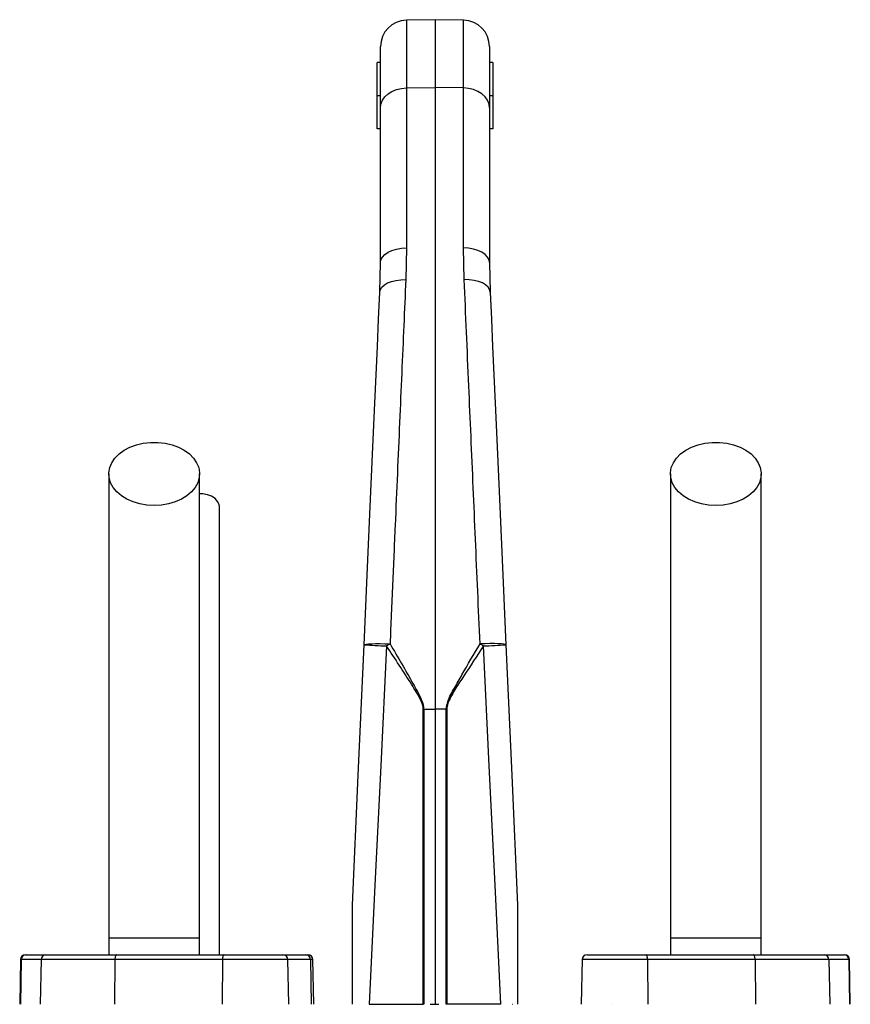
# Model space of a CAD drawing. Header units: millimetres. Extents: x 598 to 1373, y 615 to 2661.
# Tile 7 of 7: x 860 to 1111, y 2363 to 2661. Entities that reach past the tile are written whole.
import ezdxf

# ---------------------------------------------------------------- set-up
doc = ezdxf.new("R2010")
doc.units = ezdxf.units.MM

msp = doc.modelspace()

# ---------------------------------------------------------------- linework, layer by layer
at = {"color": 7, "linetype": 'Continuous', "lineweight": 25}
for p, q in [((985.4, 2660.91), (976.76, 2660.76)), ((994.04, 2660.76), (985.4, 2660.91)), ((985.4, 2660.91), (985.4, 2640.36)), ((968.9, 2634.23), (968.9, 2652.76)), ((1001.9, 2652.76), (1001.9, 2634.23)), ((967.9, 2637.91), (967.9, 2647.91)), ((968.9, 2647.91), (967.9, 2647.91)), ((1002.9, 2647.91), (1001.9, 2647.91)), ((1002.9, 2647.91), (1002.9, 2637.91)), ((976.76, 2640.25), (985.4, 2640.36)), ((985.4, 2640.36), (985.4, 2452.26)), ((994.04, 2640.25), (985.4, 2640.36)), ((968.9, 2637.91), (967.9, 2637.91)), ((967.9, 2627.91), (967.9, 2637.91)), ((976.76, 2640.25), (976.76, 2591.85)), ((994.04, 2591.85), (994.04, 2640.25)), ((1002.9, 2637.91), (1001.9, 2637.91)), ((1002.9, 2637.91), (1002.9, 2627.91)), ((968.9, 2587.38), (968.9, 2634.23)), ((1001.9, 2634.23), (1001.9, 2587.38)), ((968.9, 2627.91), (967.9, 2627.91)), ((1002.9, 2627.91), (1001.9, 2627.91)), ((976.76, 2591.85), (976.55, 2582.25)), ((994.25, 2582.25), (994.04, 2591.85)), ((968.7, 2578.44), (968.9, 2587.38)), ((1001.9, 2587.38), (1002.1, 2578.44)), ((981.83, 2452.26), (981.98, 2452.26)), ((981.83, 2362.91), (981.83, 2452.26)), ((981.98, 2452.26), (985.4, 2452.26)), ((981.98, 2452.26), (981.98, 2362.91)), ((988.82, 2452.26), (985.4, 2452.26)), ((985.4, 2452.26), (985.4, 2362.91)), ((988.82, 2362.91), (988.82, 2452.26)), ((988.96, 2452.26), (988.96, 2362.91)), ((886.65, 2382.91), (886.65, 2377.91)), ((914.15, 2382.91), (886.65, 2382.91)), ((914.15, 2377.91), (914.15, 2382.91)), ((1056.65, 2382.91), (1056.65, 2377.91)), ((1084.15, 2382.91), (1056.65, 2382.91)), ((1084.15, 2377.91), (1084.15, 2382.91)), ((859.92, 2376.44), (859.69, 2362.91)), ((860.15, 2376.44), (859.91, 2362.91)), ((866.16, 2376.44), (860.15, 2376.44)), ((861.42, 2377.91), (861.62, 2377.91)), ((861.62, 2377.91), (867.64, 2377.91)), ((866.16, 2376.44), (865.93, 2362.91)), ((888.51, 2376.44), (866.16, 2376.44)), ((867.64, 2377.91), (889.02, 2377.91)), ((888.51, 2376.44), (888.43, 2362.91)), ((921.06, 2376.44), (888.51, 2376.44)), ((889.02, 2377.91), (921.57, 2377.91)), ((921.06, 2376.44), (920.98, 2362.91)), ((921.57, 2377.91), (939.37, 2377.91)), ((939.37, 2377.91), (946.26, 2377.91)), ((941.11, 2362.91), (940.87, 2376.44)), ((946.26, 2377.91), (946.95, 2377.91)), ((947.68, 2376.44), (947.91, 2362.91)), ((948.68, 2362.91), (948.45, 2376.44)), ((1029.92, 2376.44), (1029.69, 2362.91)), ((1031.42, 2377.91), (1049.22, 2377.91)), ((1049.22, 2377.91), (1081.77, 2377.91)), ((1049.74, 2376.44), (1049.82, 2362.91)), ((1082.29, 2376.44), (1049.74, 2376.44)), ((1081.77, 2377.91), (1103.16, 2377.91)), ((1082.29, 2376.44), (1082.37, 2362.91)), ((1104.63, 2376.44), (1082.29, 2376.44)), ((1103.16, 2377.91), (1109.17, 2377.91)), ((1104.63, 2376.44), (1104.87, 2362.91)), ((1110.65, 2376.44), (1104.63, 2376.44)), ((1109.17, 2377.91), (1109.37, 2377.91)), ((1110.65, 2376.44), (1110.88, 2362.91)), ((1111.11, 2362.91), (1110.87, 2376.44)), ((965.47, 2362.91), (981.83, 2362.91)), ((981.98, 2362.91), (981.83, 2362.91)), ((983.95, 2362.91), (984.3, 2362.91)), ((984.12, 2362.91), (985.05, 2362.91)), ((984.88, 2362.91), (985.23, 2362.91)), ((985.05, 2362.91), (985.4, 2362.91)), ((985.4, 2362.91), (986.34, 2362.91)), ((986.34, 2362.91), (986.58, 2362.91)), ((988.96, 2362.91), (988.82, 2362.91)), ((1005.33, 2362.91), (988.96, 2362.91)), ((1008.85, 2362.91), (1008.91, 2362.91)), ((1038.98, 2362.91), (1038.99, 2362.91))]:
    msp.add_line(p, q, dxfattribs=at)
at = {"color": 8, "linetype": 'Continuous', "lineweight": 25}
for p, q in [((976.76, 2660.76), (976.76, 2640.25)), ((994.04, 2640.25), (994.04, 2660.76)), ((860.15, 2376.44), (859.92, 2376.44)), ((940.87, 2376.44), (921.06, 2376.44)), ((947.68, 2376.44), (940.87, 2376.44)), ((948.45, 2376.44), (947.68, 2376.44)), ((1049.74, 2376.44), (1029.92, 2376.44)), ((1110.87, 2376.44), (1110.65, 2376.44))]:
    msp.add_line(p, q, dxfattribs=at)
at = {"color": 7, "linetype": 'Continuous', "lineweight": 25, "flags": 128}
for points in [[(968.9, 2634.23), (969.05, 2635.39), (969.49, 2636.51), (970.22, 2637.54), (971.19, 2638.45), (972.38, 2639.2), (973.74, 2639.76), (975.22, 2640.12), (976.76, 2640.25)], [(1001.9, 2634.23), (1001.75, 2635.39), (1001.3, 2636.51), (1000.58, 2637.54), (999.6, 2638.45), (998.41, 2639.2), (997.06, 2639.76), (995.58, 2640.12), (994.04, 2640.25)], [(968.9, 2587.38), (969.05, 2588.24), (969.49, 2589.07), (970.22, 2589.84), (971.19, 2590.52), (972.38, 2591.07), (973.74, 2591.49), (975.22, 2591.75), (976.76, 2591.85)], [(1001.9, 2587.38), (1001.75, 2588.24), (1001.3, 2589.07), (1000.58, 2589.84), (999.6, 2590.52), (998.41, 2591.07), (997.06, 2591.49), (995.58, 2591.75), (994.04, 2591.85)], [(968.7, 2578.44), (968.88, 2579.23), (969.34, 2579.97), (970.08, 2580.64), (971.05, 2581.22), (972.23, 2581.68), (973.58, 2582.02), (975.03, 2582.21), (976.55, 2582.25)], [(1002.1, 2578.44), (1001.92, 2579.23), (1001.45, 2579.97), (1000.72, 2580.64), (999.74, 2581.22), (998.56, 2581.68), (997.22, 2582.02), (995.76, 2582.21), (994.25, 2582.25)], [(963.92, 2471.73), (964.34, 2481.11), (964.76, 2490.46), (965.18, 2499.74), (965.59, 2508.95), (966, 2518.08), (966.4, 2527.11), (966.8, 2536.03), (967.19, 2544.82), (967.58, 2553.47), (967.96, 2561.96), (968.33, 2570.29), (968.7, 2578.44)], [(1002.1, 2578.44), (1002.46, 2570.29), (1002.83, 2561.96), (1003.21, 2553.47), (1003.6, 2544.82), (1004, 2536.03), (1004.39, 2527.11), (1004.8, 2518.08), (1005.21, 2508.95), (1005.62, 2499.74), (1006.03, 2490.46), (1006.45, 2481.11), (1006.87, 2471.73)], [(900.4, 2513.85), (898.19, 2513.98), (896.04, 2514.35), (894.01, 2514.95), (892.14, 2515.77), (890.48, 2516.79), (889.08, 2517.99), (887.98, 2519.32), (887.19, 2520.76), (886.75, 2522.27), (886.66, 2523.81), (886.93, 2525.34), (887.54, 2526.82), (888.49, 2528.21), (889.75, 2529.48), (891.28, 2530.59), (893.05, 2531.51), (895.01, 2532.23), (897.11, 2532.72), (899.29, 2532.96), (901.5, 2532.96), (903.69, 2532.72), (905.79, 2532.23), (907.75, 2531.51), (909.52, 2530.59), (911.05, 2529.48), (912.31, 2528.21), (913.25, 2526.82), (913.87, 2525.34), (914.14, 2523.81), (914.05, 2522.27), (913.6, 2520.76), (912.82, 2519.32), (911.71, 2517.99), (910.31, 2516.79), (908.66, 2515.77), (906.79, 2514.95), (904.75, 2514.35), (902.6, 2513.98), (900.4, 2513.85)], [(1070.4, 2513.85), (1068.19, 2513.98), (1066.04, 2514.35), (1064.01, 2514.95), (1062.14, 2515.77), (1060.48, 2516.79), (1059.08, 2517.99), (1057.98, 2519.32), (1057.19, 2520.76), (1056.75, 2522.27), (1056.66, 2523.81), (1056.93, 2525.34), (1057.54, 2526.82), (1058.49, 2528.21), (1059.75, 2529.48), (1061.28, 2530.59), (1063.05, 2531.51), (1065.01, 2532.23), (1067.11, 2532.72), (1069.29, 2532.96), (1071.5, 2532.96), (1073.69, 2532.72), (1075.79, 2532.23), (1077.75, 2531.51), (1079.52, 2530.59), (1081.05, 2529.48), (1082.31, 2528.21), (1083.25, 2526.82), (1083.87, 2525.34), (1084.14, 2523.81), (1084.05, 2522.27), (1083.6, 2520.76), (1082.82, 2519.32), (1081.71, 2517.99), (1080.31, 2516.79), (1078.66, 2515.77), (1076.79, 2514.95), (1074.75, 2514.35), (1072.6, 2513.98), (1070.4, 2513.85)], [(920.15, 2513.43), (920.05, 2514.17), (919.6, 2515.13), (918.83, 2515.98), (917.78, 2516.66), (916.51, 2517.15), (915.12, 2517.39), (914.15, 2517.42)], [(960.4, 2392.91), (962.16, 2432.25), (963.92, 2471.73)], [(963.92, 2471.73), (964.08, 2471.84), (964.53, 2471.94), (965.25, 2472.01), (966.23, 2472.06), (967.41, 2472.09), (968.77, 2472.08), (970.24, 2472.06), (971.78, 2472)], [(970.74, 2471.37), (968.98, 2435.11), (967.22, 2398.95), (965.47, 2362.91)], [(1006.87, 2471.73), (1006.72, 2471.84), (1006.27, 2471.94), (1005.54, 2472.01), (1004.57, 2472.06), (1003.38, 2472.09), (1002.03, 2472.08), (1000.56, 2472.06), (999.02, 2472)], [(1005.33, 2362.91), (1003.57, 2398.95), (1001.82, 2435.11), (1000.05, 2471.37)], [(1006.87, 2471.73), (1008.64, 2432.25), (1010.4, 2392.91)], [(889.02, 2377.91), (888.92, 2377.88), (888.83, 2377.8), (888.74, 2377.66), (888.66, 2377.48), (888.6, 2377.26), (888.55, 2377), (888.52, 2376.73), (888.51, 2376.44)], [(921.57, 2377.91), (921.47, 2377.88), (921.38, 2377.8), (921.29, 2377.66), (921.21, 2377.48), (921.15, 2377.26), (921.1, 2377), (921.07, 2376.73), (921.06, 2376.44)], [(1049.74, 2376.44), (1049.72, 2376.73), (1049.69, 2377), (1049.65, 2377.26), (1049.58, 2377.48), (1049.5, 2377.66), (1049.42, 2377.8), (1049.32, 2377.88), (1049.22, 2377.91)], [(1082.29, 2376.44), (1082.28, 2376.73), (1082.25, 2377), (1082.2, 2377.26), (1082.13, 2377.48), (1082.06, 2377.66), (1081.97, 2377.8), (1081.87, 2377.88), (1081.77, 2377.91)]]:
    msp.add_lwpolyline(points, dxfattribs=at)
at = {"color": 7, "linetype": 'Continuous', "lineweight": 25}
for centre, radius, start, end in [((976.9, 2652.76), 8, 91, 180), ((993.9, 2652.76), 8, 0, 89), ((980.06, 2714.28), 243.09, 266.1943, 267.8039), ((1024.39, 2384.91), 101.74, 121.136, 121.8179), ((946.41, 2384.91), 101.74, 58.1821, 58.864), ((990.74, 2714.28), 243.09, 272.1961, 273.8057), ((861.42, 2376.41), 1.5, 90, 179), ((861.63, 2376.42), 1.49, 90.4322, 179.4478), ((867.65, 2376.42), 1.49, 90.4319, 179.4483), ((939.37, 2376.41), 1.5, 1, 90), ((946.22, 2376.45), 1.46, 359.484, 88.4767), ((946.95, 2376.41), 1.5, 1, 90), ((1031.42, 2376.41), 1.5, 90, 179), ((1103.15, 2376.42), 1.49, 0.5517, 89.5681), ((1109.16, 2376.42), 1.49, 0.5522, 89.5678), ((1109.37, 2376.41), 1.5, 1, 90)]:
    msp.add_arc(centre, radius, start, end, dxfattribs=at)
for points, knots in [([(976.55, 2582.25), (976.35, 2577.64), (975.95, 2568.42), (975.32, 2553.95), (974.68, 2539.02), (974.01, 2523.63), (973.3, 2507.28), (972.56, 2490.06), (972.04, 2478.03), (971.78, 2472)], [0, 0, 0, 0, 0.1368262, 0.2739346, 0.4110429, 0.5504746, 0.6899059, 0.8445448, 1, 1, 1, 1]), ([(999.02, 2472), (998.79, 2477.31), (998.33, 2487.94), (997.65, 2503.72), (996.97, 2519.39), (996.3, 2534.87), (995.61, 2550.63), (994.93, 2566.55), (994.47, 2577), (994.25, 2582.25)], [0, 0, 0, 0, 0.136827, 0.273935, 0.411043, 0.550473, 0.689903, 0.844543, 1, 1, 1, 1]), ([(886.65, 2523.42), (886.65, 2520.49), (886.65, 2514.67), (886.65, 2505.89), (886.65, 2497.02), (886.65, 2487.96), (886.65, 2478.6), (886.65, 2468.86), (886.65, 2459.13), (886.65, 2449.48), (886.65, 2439.99), (886.65, 2430.33), (886.65, 2419.6), (886.65, 2407.89), (886.65, 2395.31), (886.65, 2387.01), (886.65, 2382.91)], [0, 0, 0, 0, 0.079644, 0.158009, 0.235124, 0.311015, 0.385614, 0.459005, 0.531252, 0.593311, 0.654261, 0.714301, 0.773508, 0.85087, 0.926319, 1, 1, 1, 1]), ([(914.15, 2382.91), (914.15, 2385.44), (914.15, 2390.71), (914.15, 2398.92), (914.15, 2407.73), (914.15, 2416.4), (914.15, 2424.81), (914.15, 2432.85), (914.15, 2441.1), (914.15, 2449.85), (914.15, 2458.99), (914.15, 2468.42), (914.15, 2477.73), (914.15, 2486.91), (914.15, 2495.99), (914.15, 2505.06), (914.15, 2514.21), (914.15, 2520.32), (914.15, 2523.42)], [0, 0, 0, 0, 0.0455207, 0.0947169, 0.1476106, 0.2042748, 0.2514561, 0.3008578, 0.3524182, 0.4062132, 0.4702248, 0.5372899, 0.6071723, 0.679907, 0.7555866, 0.8341506, 0.9156093, 1, 1, 1, 1]), ([(1056.65, 2523.42), (1056.65, 2520.49), (1056.65, 2514.67), (1056.65, 2505.89), (1056.65, 2497.02), (1056.65, 2487.96), (1056.65, 2478.6), (1056.65, 2468.86), (1056.65, 2459.13), (1056.65, 2449.48), (1056.65, 2439.99), (1056.65, 2430.33), (1056.65, 2419.6), (1056.65, 2407.89), (1056.65, 2395.31), (1056.65, 2387.01), (1056.65, 2382.91)], [0, 0, 0, 0, 0.079644, 0.158009, 0.235124, 0.311015, 0.385614, 0.459005, 0.531252, 0.593311, 0.654261, 0.714301, 0.773508, 0.85087, 0.926319, 1, 1, 1, 1]), ([(1084.15, 2382.91), (1084.15, 2385.44), (1084.15, 2390.71), (1084.15, 2398.92), (1084.15, 2407.73), (1084.15, 2416.4), (1084.15, 2424.81), (1084.15, 2432.85), (1084.15, 2441.1), (1084.15, 2449.85), (1084.15, 2458.99), (1084.15, 2468.42), (1084.15, 2477.73), (1084.15, 2486.91), (1084.15, 2495.99), (1084.15, 2505.06), (1084.15, 2514.21), (1084.15, 2520.32), (1084.15, 2523.42)], [0, 0, 0, 0, 0.0455207, 0.0947169, 0.1476106, 0.2042748, 0.2514561, 0.3008578, 0.3524182, 0.4062132, 0.4702248, 0.5372899, 0.6071723, 0.679907, 0.7555866, 0.8341506, 0.9156093, 1, 1, 1, 1]), ([(920.15, 2377.91), (920.15, 2379.61), (920.15, 2384.26), (920.15, 2391.41), (920.15, 2398.95), (920.15, 2405.2), (920.15, 2410.45), (920.15, 2415.15), (920.15, 2421.8), (920.15, 2430.52), (920.15, 2440.95), (920.15, 2450.37), (920.15, 2458.83), (920.15, 2466.32), (920.15, 2473.22), (920.15, 2478.49), (920.15, 2482.63), (920.15, 2486.13), (920.15, 2490.32), (920.15, 2495.18), (920.15, 2500.69), (920.15, 2506.84), (920.15, 2511.15), (920.15, 2513.42)], [0, 0, 0, 0, 0.031526, 0.086056, 0.132732, 0.171571, 0.202645, 0.231141, 0.260031, 0.328884, 0.39862, 0.468523, 0.527312, 0.585972, 0.642144, 0.694118, 0.718091, 0.748453, 0.785466, 0.82912, 0.879422, 0.93638, 1, 1, 1, 1]), ([(981.83, 2452.26), (981.83, 2452.44), (981.78, 2453.41), (980.67, 2456.03), (976.83, 2462.13), (973.29, 2467.51), (970.74, 2471.37)], [0, 0, 0, 0, 0.024471, 0.130497, 0.375915, 1, 1, 1, 1]), ([(971.78, 2472), (974.12, 2468.01), (977.38, 2462.44), (980.92, 2456.13), (981.93, 2453.44), (981.97, 2452.44), (981.98, 2452.26)], [0, 0, 0, 0, 0.621377, 0.866998, 0.974852, 1, 1, 1, 1]), ([(988.82, 2452.26), (988.95, 2453.03), (989.33, 2455.31), (991.34, 2458.65), (994.55, 2464.47), (997.17, 2468.89), (999.02, 2472)], [0, 0, 0, 0, 0.104566, 0.308637, 0.514256, 1, 1, 1, 1]), ([(1000.05, 2471.37), (998.08, 2468.35), (995.28, 2464.05), (991.59, 2458.51), (989.75, 2455.33), (988.99, 2453.14), (988.97, 2452.38), (988.96, 2452.26)], [0, 0, 0, 0, 0.487773, 0.693002, 0.897412, 0.983726, 1, 1, 1, 1]), ([(960.4, 2362.91), (960.4, 2368.24), (960.4, 2375.14), (960.4, 2383.07), (960.4, 2386.4), (960.4, 2388.63), (960.4, 2390.13), (960.4, 2391.13), (960.4, 2391.8), (960.4, 2392.29), (960.4, 2392.61), (960.4, 2392.82), (960.4, 2392.9), (960.4, 2392.91), (960.4, 2392.91)], [0, 0, 0, 0, 0.522766, 0.677762, 0.781939, 0.85209, 0.89947, 0.931611, 0.953558, 0.968703, 0.984263, 0.990626, 0.997059, 1, 1, 1, 1]), ([(1010.4, 2392.91), (1010.4, 2392.9), (1010.4, 2392.89), (1010.4, 2392.75), (1010.4, 2392.27), (1010.4, 2390.93), (1010.4, 2388.85), (1010.4, 2383.79), (1010.4, 2376.17), (1010.4, 2368.36), (1010.4, 2363.93), (1010.4, 2362.91)], [0, 0, 0, 0, 0.004855, 0.010905, 0.022389, 0.064638, 0.148366, 0.232278, 0.565825, 0.899578, 1, 1, 1, 1])]:
    msp.add_open_spline(points, degree=3, knots=knots, dxfattribs=at)
msp.add_open_spline([(988.96, 2452.26), (988.91, 2452.26), (988.86, 2452.26), (988.82, 2452.26)], degree=3, dxfattribs=at)

doc.saveas('drawing.dxf')
